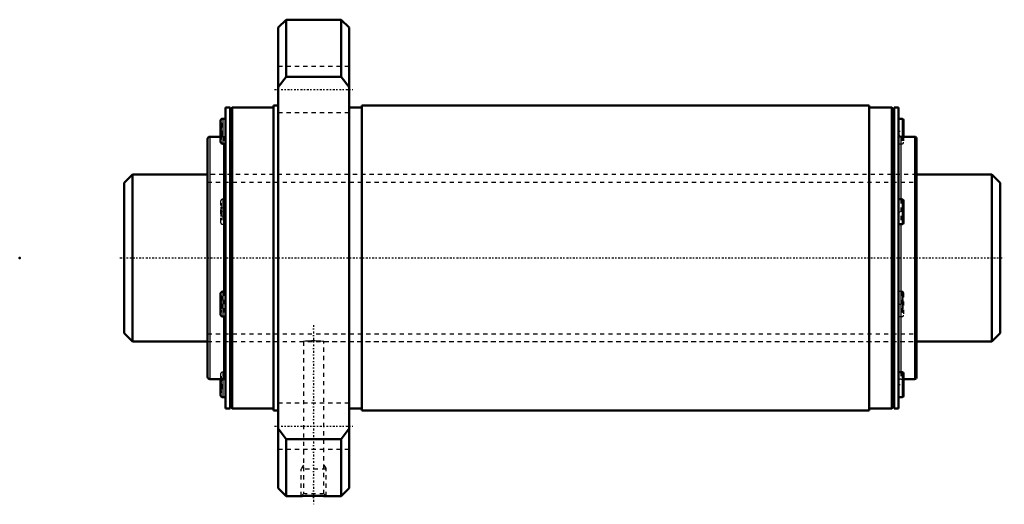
# Model space of a CAD drawing. Header units: millimetres. Extents: x -25 to 211, y -59 to 57.
import ezdxf

# ---------------------------------------------------------------- set-up
doc = ezdxf.new("R2010")
doc.units = ezdxf.units.MM
doc.linetypes.add('Center', pattern=[1.5, 0.45, -0.5, 0.05, -0.5])
doc.linetypes.add('Dashed', pattern=[2, 1, -1])
for name, color, linetype, lineweight in [('2d ConnectionPoints', 7, 'Continuous', 50), ('AM_0', 7, 'Continuous', 50), ('AM_4', 3, 'Continuous', 25), ('AM_5', 3, 'Continuous', 25), ('AM_7', 7, 'Center', 25), ('AM_9', 6, 'Dashed', 25)]:
    doc.layers.add(name, color=color, linetype=linetype, lineweight=lineweight)

# ---------------------------------------------------------------- blocks, each defined once
blk = doc.blocks.new('1_WTF4080_3ZZ_Nut_0_in_WTF4080_3ZZ_209_8LC7T_000_rev_0')
at = {"layer": 'AM_0'}
for p, q in [((38.8, 57), (36.9, 55.1)), ((52, 57), (38.8, 57)), ((38.8, 57), (38.8, 43.36)), ((53.9, 55.1), (52, 57)), ((52, 57), (52, 43.36)), ((36.9, 55.1), (36.9, -55.1)), ((53.9, 55.1), (53.9, -55.1)), ((36.9, 40.83), (38.8, 43.36)), ((38.8, 43.36), (52, 43.36)), ((52, 43.36), (53.9, 40.83)), ((25.4, 36), (24.32, 36)), ((24.32, 36), (24.32, -36)), ((25.4, 36), (25.4, -36)), ((25.9, 36), (25.4, 35.5)), ((35.75, 36), (25.9, 36)), ((25.9, 36), (25.9, -36)), ((36.9, 36.5), (35.75, 36.5)), ((35.75, 36.5), (35.75, -36.5)), ((56.9, 36), (53.9, 36)), ((178.4, 36.5), (56.9, 36.5)), ((56.9, 36.5), (56.9, -36.5)), ((178.4, 36.5), (178.4, -36.5)), ((183.9, 36), (178.4, 36)), ((184.4, 35.5), (183.9, 36)), ((183.9, 36), (183.9, -36)), ((185.48, 36), (184.4, 36)), ((184.4, 36), (184.4, -36)), ((185.48, 36), (185.48, -36)), ((24.32, 33.32), (23.62, 33.32)), ((186.33, 33.32), (185.48, 33.32)), ((23.12, 32.82), (23.12, 27.82)), ((186.68, 32.97), (186.68, 29)), ((20, 28.5), (20, -28.5)), ((23.12, 29), (20.5, 29)), ((189.3, 29), (185.98, 29)), ((189.8, 28.5), (189.8, -28.5)), ((23.62, 27.32), (24.32, 27.32)), ((186.33, 14.04), (185.48, 14.04)), ((186.68, 13.69), (186.68, 8.39)), ((185.48, 8.04), (186.33, 8.04)), ((23.12, -8.54), (23.12, -13.54)), ((24.32, -8.04), (23.62, -8.04)), ((23.62, -14.04), (24.32, -14.04)), ((186.33, -27.32), (185.48, -27.32)), ((186.68, -27.67), (186.68, -32.97)), ((20.5, -29), (23.82, -29)), ((23.12, -29), (23.12, -32.82)), ((186.68, -29), (189.3, -29)), ((23.62, -33.32), (24.32, -33.32)), ((185.48, -33.32), (186.33, -33.32)), ((24.32, -36), (25.4, -36)), ((25.4, -35.5), (25.9, -36)), ((25.9, -36), (35.75, -36)), ((35.75, -36.5), (36.9, -36.5)), ((53.9, -36), (56.9, -36)), ((56.9, -36.5), (178.4, -36.5)), ((178.4, -36), (183.9, -36)), ((183.9, -36), (184.4, -35.5)), ((184.4, -36), (185.48, -36)), ((38.8, -43.36), (36.9, -40.83)), ((53.9, -40.83), (52, -43.36)), ((52, -43.36), (38.8, -43.36)), ((38.8, -43.36), (38.8, -57)), ((52, -43.36), (52, -57)), ((36.9, -55.1), (38.8, -57)), ((52, -57), (53.9, -55.1)), ((38.8, -57), (42.44, -57)), ((48.37, -57), (52, -57))]:
    blk.add_line(p, q, dxfattribs=at)
blk.add_lwpolyline([(42.4, -57), (42.44, -57), (42.76, -56.98), (43.36, -56.96), (44.2, -56.94), (45.18, -56.93), (46.2, -56.93), (47.13, -56.95), (47.52, -56.96), (47.86, -56.98), (48.29, -56.99), (48.4, -57)], dxfattribs=at)
for centre, radius, start, end in [((23.62, 32.82), 0.5, 90, 180), ((186.33, 32.97), 0.35, 0, 90), ((20.5, 28.5), 0.5, 90, 180), ((185.98, 29.5), 0.5, 180, 270), ((189.3, 28.5), 0.5, 360, 90), ((23.62, 27.82), 0.5, 180, 270), ((186.33, 13.69), 0.35, 0, 90), ((186.33, 8.39), 0.35, 270, 360), ((23.62, -8.54), 0.5, 90, 180), ((23.62, -13.54), 0.5, 180, 270), ((186.33, -27.67), 0.35, 0, 90), ((20.5, -28.5), 0.5, 180, 270), ((23.82, -29.5), 0.5, 360, 90), ((189.3, -28.5), 0.5, 270, 0), ((23.62, -32.82), 0.5, 180, 270), ((186.33, -32.97), 0.35, 270, 360)]:
    blk.add_arc(centre, radius, start, end, dxfattribs=at)
at = {"layer": 'AM_4'}
for p, q in [((23.62, 33.32), (23.62, 27.32)), ((186.33, 33.32), (186.33, 29)), ((20.5, 29), (20.5, -29)), ((185.98, 29), (185.98, 14.04)), ((189.3, 29), (189.3, -29)), ((23.82, 27.32), (23.82, -8.04)), ((186.33, 14.04), (186.33, 8.04)), ((185.98, 8.04), (185.98, -27.32)), ((23.62, -8.04), (23.62, -14.04)), ((23.82, -14.04), (23.82, -29)), ((186.33, -27.32), (186.33, -33.32)), ((23.62, -29), (23.62, -33.32))]:
    blk.add_line(p, q, dxfattribs=at)
at = {"layer": 'AM_5', "linetype": 'Dashed'}
for p, q in [((42.94, -49.61), (42.4, -50.55)), ((48.4, -50.55), (42.4, -50.55)), ((42.4, -57), (42.4, -50.55)), ((47.86, -49.61), (48.4, -50.55)), ((48.4, -57), (48.4, -50.55))]:
    blk.add_line(p, q, dxfattribs=at)
at = {"layer": 'AM_7'}
for p, q in [((36.05, 40.27), (54.75, 40.27)), ((23.06, 30.32), (24.38, 30.32)), ((185.42, 30.32), (186.74, 30.32)), ((23.06, 11.04), (24.38, 11.04)), ((185.42, 11.04), (186.74, 11.04)), ((23.06, -11.04), (24.38, -11.04)), ((185.42, -11.04), (186.74, -11.04)), ((45.4, -16.05), (45.4, -58.95)), ((23.06, -30.32), (24.38, -30.32)), ((185.42, -30.32), (186.74, -30.32)), ((36.05, -40.27), (54.75, -40.27))]:
    blk.add_line(p, q, dxfattribs=at)
at = {"layer": 'AM_9'}
for p, q in [((53.9, 45.77), (36.9, 45.77)), ((36.9, 34.77), (53.9, 34.77)), ((23.42, 32.22), (23.12, 32.22)), ((23.42, 31.92), (23.12, 31.92)), ((23.42, 31.37), (23.12, 31.37)), ((23.42, 31.3), (23.12, 31.3)), ((23.42, 31.04), (23.12, 31.04)), ((23.12, 31.01), (23.42, 31.01)), ((23.42, 31), (23.12, 31)), ((23.42, 32.22), (23.42, 28.43)), ((186.38, 32.22), (186.68, 32.22)), ((186.38, 32.22), (186.38, 28.43)), ((186.38, 31.92), (186.68, 31.92)), ((186.38, 31.37), (186.68, 31.37)), ((186.38, 31.3), (186.68, 31.3)), ((186.38, 31.04), (186.68, 31.04)), ((186.38, 31.01), (186.68, 31.01)), ((186.38, 31), (186.68, 31)), ((23.42, 30.55), (23.12, 30.55)), ((23.42, 30.44), (23.12, 30.44)), ((23.42, 30.21), (23.12, 30.21)), ((23.42, 30.1), (23.12, 30.1)), ((23.42, 29.65), (23.12, 29.65)), ((23.42, 29.64), (23.12, 29.64)), ((23.42, 29.61), (23.12, 29.61)), ((23.42, 29.35), (23.12, 29.35)), ((23.42, 29.27), (23.12, 29.27)), ((23.82, 29), (23.12, 29)), ((23.42, 28.73), (23.12, 28.73)), ((23.42, 28.43), (23.12, 28.43)), ((23.82, 29), (23.82, 27.32)), ((186.33, 29), (186.33, 27.32)), ((186.38, 30.55), (186.68, 30.55)), ((186.38, 30.44), (186.68, 30.44)), ((186.38, 30.21), (186.68, 30.21)), ((186.38, 30.1), (186.68, 30.1)), ((186.38, 29.65), (186.68, 29.65)), ((186.68, 29.64), (186.38, 29.64)), ((186.38, 29.61), (186.68, 29.61)), ((186.38, 29.35), (186.68, 29.35)), ((186.38, 29.27), (186.68, 29.27)), ((186.38, 28.73), (186.68, 28.73)), ((186.38, 28.43), (186.68, 28.43)), ((186.68, 29), (186.68, 27.67)), ((185.48, 27.32), (186.33, 27.32)), ((185.48, 27.32), (185.48, 27.32)), ((189.8, 20), (20, 20)), ((23.12, 13.54), (23.12, 8.54)), ((23.42, 12.94), (23.12, 12.94)), ((23.42, 12.63), (23.12, 12.63)), ((23.42, 12.09), (23.12, 12.09)), ((23.42, 12.01), (23.12, 12.01)), ((23.42, 12.94), (23.42, 9.14)), ((24.32, 14.04), (23.62, 14.04)), ((23.62, 14.04), (23.62, 8.04)), ((185.98, 14.04), (185.98, 8.04)), ((186.38, 12.94), (186.68, 12.94)), ((186.38, 12.94), (186.38, 9.14)), ((186.38, 12.63), (186.68, 12.63)), ((186.38, 12.09), (186.68, 12.09)), ((186.38, 12.01), (186.68, 12.01)), ((23.42, 11.75), (23.12, 11.75)), ((23.12, 11.72), (23.42, 11.72)), ((23.42, 11.71), (23.12, 11.71)), ((23.42, 11.26), (23.12, 11.26)), ((23.42, 11.15), (23.12, 11.15)), ((23.42, 10.92), (23.12, 10.92)), ((23.42, 10.81), (23.12, 10.81)), ((23.42, 10.36), (23.12, 10.36)), ((23.42, 10.35), (23.12, 10.35)), ((23.42, 10.32), (23.12, 10.32)), ((23.42, 10.06), (23.12, 10.06)), ((23.42, 9.99), (23.12, 9.99)), ((23.42, 9.44), (23.12, 9.44)), ((186.38, 11.75), (186.68, 11.75)), ((186.38, 11.72), (186.68, 11.72)), ((186.38, 11.71), (186.68, 11.71)), ((186.38, 11.26), (186.68, 11.26)), ((186.38, 11.15), (186.68, 11.15)), ((186.38, 10.92), (186.68, 10.92)), ((186.38, 10.81), (186.68, 10.81)), ((186.38, 10.36), (186.68, 10.36)), ((186.68, 10.35), (186.38, 10.35)), ((186.38, 10.32), (186.68, 10.32)), ((186.38, 10.06), (186.68, 10.06)), ((186.38, 9.99), (186.68, 9.99)), ((186.38, 9.44), (186.68, 9.44)), ((23.42, 9.14), (23.12, 9.14)), ((23.62, 8.04), (24.32, 8.04)), ((186.38, 9.14), (186.68, 9.14)), ((23.42, -9.14), (23.12, -9.14)), ((23.42, -9.14), (23.42, -12.94)), ((23.82, -8.04), (23.82, -14.04)), ((186.33, -8.04), (185.48, -8.04)), ((186.33, -8.04), (186.33, -14.04)), ((186.38, -9.14), (186.68, -9.14)), ((186.38, -9.14), (186.38, -12.94)), ((186.68, -8.39), (186.68, -13.69)), ((23.42, -9.44), (23.12, -9.44)), ((23.42, -9.99), (23.12, -9.99)), ((23.42, -10.06), (23.12, -10.06)), ((23.42, -10.32), (23.12, -10.32)), ((23.12, -10.35), (23.42, -10.35)), ((23.42, -10.36), (23.12, -10.36)), ((23.42, -10.81), (23.12, -10.81)), ((23.42, -10.92), (23.12, -10.92)), ((23.42, -11.15), (23.12, -11.15)), ((23.42, -11.26), (23.12, -11.26)), ((23.42, -11.71), (23.12, -11.71)), ((23.42, -11.72), (23.12, -11.72)), ((23.42, -11.75), (23.12, -11.75)), ((186.38, -9.44), (186.68, -9.44)), ((186.38, -9.99), (186.68, -9.99)), ((186.38, -10.06), (186.68, -10.06)), ((186.38, -10.32), (186.68, -10.32)), ((186.38, -10.35), (186.68, -10.35)), ((186.38, -10.36), (186.68, -10.36)), ((186.38, -10.81), (186.68, -10.81)), ((186.38, -10.92), (186.68, -10.92)), ((186.38, -11.15), (186.68, -11.15)), ((186.38, -11.26), (186.68, -11.26)), ((186.38, -11.71), (186.68, -11.71)), ((186.68, -11.72), (186.38, -11.72)), ((186.38, -11.75), (186.68, -11.75)), ((23.42, -12.01), (23.12, -12.01)), ((23.42, -12.09), (23.12, -12.09)), ((23.42, -12.63), (23.12, -12.63)), ((23.42, -12.94), (23.12, -12.94)), ((185.48, -14.04), (186.33, -14.04)), ((186.38, -12.01), (186.68, -12.01)), ((186.38, -12.09), (186.68, -12.09)), ((186.38, -12.63), (186.68, -12.63)), ((186.38, -12.94), (186.68, -12.94)), ((20, -20), (42.94, -20)), ((42.94, -20), (42.94, -56.46)), ((44.87, -19.86), (45.4, -19.85)), ((47.83, -20), (189.8, -20)), ((47.86, -56.46), (47.86, -20)), ((23.12, -27.82), (23.12, -29)), ((24.32, -27.32), (23.62, -27.32)), ((23.62, -27.32), (23.62, -29)), ((24.32, -27.32), (24.32, -27.32)), ((185.98, -27.32), (185.98, -29)), ((23.42, -28.43), (23.12, -28.43)), ((23.42, -28.73), (23.12, -28.73)), ((23.42, -29.27), (23.12, -29.27)), ((23.42, -29.35), (23.12, -29.35)), ((23.42, -29.61), (23.12, -29.61)), ((23.12, -29.64), (23.42, -29.64)), ((23.42, -29.65), (23.12, -29.65)), ((23.42, -30.1), (23.12, -30.1)), ((23.42, -30.21), (23.12, -30.21)), ((23.42, -30.44), (23.12, -30.44)), ((23.42, -30.55), (23.12, -30.55)), ((23.42, -28.43), (23.42, -32.22)), ((185.98, -29), (186.68, -29)), ((186.38, -28.43), (186.68, -28.43)), ((186.38, -28.43), (186.38, -32.22)), ((186.38, -28.73), (186.68, -28.73)), ((186.38, -29.27), (186.68, -29.27)), ((186.38, -29.35), (186.68, -29.35)), ((186.38, -29.61), (186.68, -29.61)), ((186.38, -29.64), (186.68, -29.64)), ((186.38, -29.65), (186.68, -29.65)), ((186.38, -30.1), (186.68, -30.1)), ((186.38, -30.21), (186.68, -30.21)), ((186.38, -30.44), (186.68, -30.44)), ((186.38, -30.55), (186.68, -30.55)), ((23.42, -31), (23.12, -31)), ((23.42, -31.01), (23.12, -31.01)), ((23.42, -31.04), (23.12, -31.04)), ((23.42, -31.3), (23.12, -31.3)), ((23.42, -31.37), (23.12, -31.37)), ((23.42, -31.92), (23.12, -31.92)), ((23.42, -32.22), (23.12, -32.22)), ((186.38, -31), (186.68, -31)), ((186.68, -31.01), (186.38, -31.01)), ((186.38, -31.04), (186.68, -31.04)), ((186.38, -31.3), (186.68, -31.3)), ((186.38, -31.37), (186.68, -31.37)), ((186.38, -31.92), (186.68, -31.92)), ((186.38, -32.22), (186.68, -32.22)), ((53.9, -34.77), (36.9, -34.77)), ((36.9, -45.77), (53.9, -45.77)), ((42.94, -56.46), (42.4, -57)), ((47.86, -56.46), (42.94, -56.46)), ((48.4, -57), (47.86, -56.46))]:
    blk.add_line(p, q, dxfattribs=at)
for points in [[(24.32, 27.98), (24.27, 27.6), (24.27, 27.43), (24.3, 27.34), (24.32, 27.32)], [(185.48, 9.15), (185.53, 9.78), (185.53, 10.23), (185.5, 10.72), (185.48, 11)], [(24.32, -9.15), (24.27, -9.78), (24.27, -10.23), (24.3, -10.72), (24.32, -11)], [(47.86, -20), (47.84, -20), (47.62, -19.97), (47.14, -19.92), (46.47, -19.88), (45.68, -19.85), (44.86, -19.86), (44.1, -19.89), (43.48, -19.94), (43.08, -19.98), (42.94, -20), (42.94, -20)], [(185.48, -27.98), (185.53, -27.6), (185.53, -27.43), (185.5, -27.34), (185.48, -27.32)]]:
    blk.add_lwpolyline(points, dxfattribs=at)
for centre, radius, start, end in [((23.82, 29.5), 0.5, 270, 0), ((186.33, 27.67), 0.35, 270, 360), ((23.62, 13.54), 0.5, 90, 180), ((23.62, 8.54), 0.5, 180, 270), ((186.33, -8.39), 0.35, 0, 90), ((186.33, -13.69), 0.35, 270, 360), ((23.62, -27.82), 0.5, 90, 180), ((185.98, -29.5), 0.5, 90, 180)]:
    blk.add_arc(centre, radius, start, end, dxfattribs=at)
blk = doc.blocks.new('2_WTF4080_30ZZ0_Shaft_0_in_WTF4080_3ZZ_209_8LC7T_000_rev_0')
at = {"layer": 'AM_0'}
for p, q in [((2, 20), (0, 18)), ((20, 20), (2, 20)), ((2, 20), (2, -20)), ((207.8, 20), (189.8, 20)), ((209.8, 18), (207.8, 20)), ((207.8, 20), (207.8, -20)), ((0, 18), (0, -18)), ((209.8, 18), (209.8, -18)), ((0, -18), (2, -20)), ((207.8, -20), (209.8, -18)), ((2, -20), (20, -20)), ((189.8, -20), (207.8, -20))]:
    blk.add_line(p, q, dxfattribs=at)
at = {"layer": 'AM_5', "linetype": 'Dashed'}
for p, q in [((20, 18.1595), (189.8, 18.1595)), ((20, -18.1595), (189.8, -18.1595))]:
    blk.add_line(p, q, dxfattribs=at)
at = {"layer": 'AM_7'}
blk.add_line((-1, 0), (210.8, 0), dxfattribs=at)
at = {"layer": 'AM_9'}
for p, q in [((189.8, 20), (20, 20)), ((20, -20), (189.8, -20))]:
    blk.add_line(p, q, dxfattribs=at)

msp = doc.modelspace()

# ---------------------------------------------------------------- linework, layer by layer
at = {"layer": '2d ConnectionPoints'}
for p in [(-25, 0), (0, 0), (209.8, 0)]:
    msp.add_point(p, dxfattribs=at)

# ---------------------------------------------------------------- block references
for name in ['1_WTF4080_3ZZ_Nut_0_in_WTF4080_3ZZ_209_8LC7T_000_rev_0', '2_WTF4080_30ZZ0_Shaft_0_in_WTF4080_3ZZ_209_8LC7T_000_rev_0']:
    msp.add_blockref(name, (0, 0))

doc.saveas('drawing.dxf')
